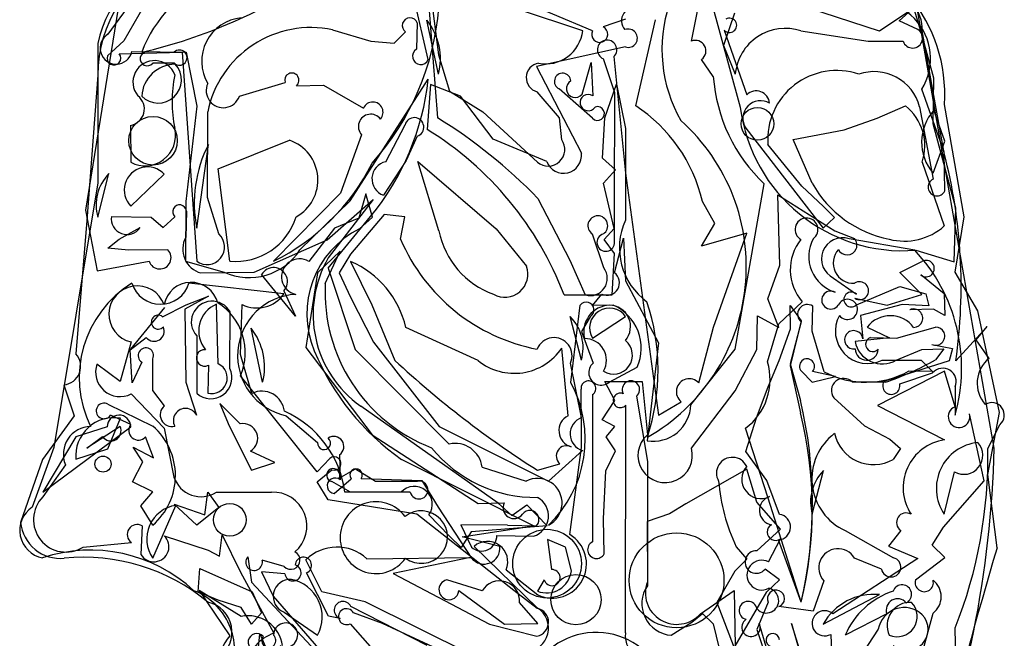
# Model space of a CAD drawing. Extents: x 0 to 0.94, y 0.04 to 2.54.
# Tile 3 of 4: x 0 to 0.94, y 1.45 to 2.04. Entities that reach past the tile are written whole.
import ezdxf

# ---------------------------------------------------------------- set-up
doc = ezdxf.new("R2010")
doc.units = 0

msp = doc.modelspace()

# ---------------------------------------------------------------- linework, layer by layer
at = {"layer": 'Default', "color": 2, "linetype": 'CONTINUOUS'}
for p, q in [((0.651019, 2.0845), (0.686994, 1.953054)), ((0.859797, 2.019973), (0.849667, 2.053711)), ((0.109395, 2.051992), (0.087813, 2.022291)), ((0.640595, 2.015658), (0.647185, 2.047166)), ((0.401028, 1.9844), (0.390051, 2.035499)), ((0.870485, 1.9806), (0.859797, 2.019973)), ((0.110436, 2.005818), (0.161832, 2.00524)), ((0.161832, 2.00524), (0.171869, 1.954053)), ((0.661435, 1.982232), (0.650281, 1.998424)), ((0.317152, 1.864402), (0.391266, 1.979877)), ((0.869761, 1.937357), (0.870485, 1.9806)), ((0.171869, 1.954053), (0.161453, 1.863968)), ((0.816811, 1.942733), (0.843513, 1.954451)), ((0.785486, 1.931768), (0.816811, 1.942733)), ((0.109018, 1.935946), (0.109371, 1.901066)), ((0.737035, 1.922671), (0.785486, 1.931768)), ((0.891327, 1.857519), (0.869761, 1.937357)), ((0.755213, 1.881097), (0.737035, 1.922671)), ((0.192296, 1.894648), (0.25994, 1.9219)), ((0.203118, 1.807315), (0.192296, 1.894648)), ((0.401481, 1.836023), (0.381347, 1.901751)), ((0.381347, 1.901751), (0.455769, 1.838125)), ((0.859345, 1.901149), (0.880327, 1.840674)), ((0.078122, 1.848982), (0.088768, 1.890372)), ((0.109371, 1.859399), (0.141181, 1.889664)), ((0.682268, 1.724133), (0.709745, 1.880508)), ((0.161453, 1.863968), (0.161335, 1.807444)), ((0.269691, 1.817953), (0.317152, 1.864402)), ((0.889665, 1.806721), (0.891327, 1.857519)), ((0.296463, 1.80087), (0.33659, 1.849575)), ((0.455769, 1.838125), (0.484358, 1.802537)), ((0.567689, 1.796454), (0.576306, 1.829044)), ((0.576306, 1.829044), (0.578105, 1.788642)), ((0.85335, 1.817732), (0.889665, 1.806721)), ((0.161335, 1.807444), (0.197893, 1.796898)), ((0.296463, 1.80087), (0.322001, 1.723802)), ((0.578105, 1.788642), (0.609354, 1.729973)), ((0.183167, 1.774315), (0.160723, 1.761928)), ((0.161757, 1.766114), (0.183167, 1.774315)), ((0.547057, 1.765473), (0.555787, 1.776146)), ((0.139548, 1.754769), (0.161757, 1.766114)), ((0.526316, 1.692511), (0.535324, 1.765697)), ((0.566609, 1.765648), (0.547057, 1.765473)), ((0.160723, 1.761928), (0.161442, 1.692741)), ((0.544697, 1.754745), (0.53644, 1.740765)), ((0.53644, 1.740765), (0.547628, 1.710846)), ((0.109713, 1.730847), (0.099377, 1.69335)), ((0.108889, 1.72322), (0.124058, 1.735079)), ((0.609354, 1.729973), (0.598623, 1.637292)), ((0.110577, 1.692024), (0.108889, 1.72322)), ((0.322001, 1.723802), (0.411186, 1.634103)), ((0.640153, 1.671213), (0.682268, 1.724133)), ((0.099377, 1.69335), (0.077387, 1.709922)), ((0.119788, 1.71181), (0.110577, 1.692024)), ((0.130204, 1.68483), (0.130266, 1.714837)), ((0.285953, 1.607954), (0.213534, 1.698907)), ((0.562879, 1.69273), (0.589249, 1.706896)), ((0.880355, 1.703304), (0.816988, 1.670728)), ((0.890594, 1.669508), (0.880355, 1.703304)), ((0.161442, 1.692741), (0.171736, 1.661359)), ((0.109752, 1.681627), (0.14112, 1.649246)), ((0.141314, 1.670326), (0.130204, 1.68483)), ((0.816988, 1.670728), (0.880391, 1.63803)), ((0.917963, 1.599235), (0.904144, 1.662644)), ((0.026041, 1.588562), (0.109382, 1.650572)), ((0.087113, 1.650394), (0.057497, 1.640917)), ((0.14112, 1.649246), (0.150322, 1.602896)), ((0.057497, 1.640917), (0.026041, 1.588562)), ((0.298068, 1.620517), (0.285953, 1.607954)), ((0.285928, 1.59821), (0.299949, 1.609782)), ((0.442292, 1.612372), (0.483942, 1.598979)), ((0.755182, 1.567728), (0.765828, 1.609118)), ((0.296491, 1.581315), (0.285928, 1.59821)), ((0.879677, 1.555577), (0.917963, 1.599235)), ((0.190507, 1.588562), (0.242648, 1.588562)), ((0.380578, 1.567735), (0.296491, 1.581315)), ((0.130204, 1.526061), (0.152008, 1.57605)), ((0.472285, 1.495312), (0.380578, 1.567735)), ((0.83905, 1.552372), (0.827502, 1.537409)), ((0.868859, 1.5383), (0.879677, 1.555577)), ((0.827502, 1.537409), (0.855341, 1.525827)), ((0.880702, 1.52684), (0.868859, 1.5383)), ((0.220246, 1.527292), (0.223835, 1.503417)), ((0.254739, 1.518114), (0.233866, 1.52427)), ((0.290577, 1.494116), (0.275344, 1.524522)), ((0.333119, 1.525463), (0.431298, 1.52662)), ((0.431298, 1.52662), (0.358099, 1.511544)), ((0.855341, 1.525827), (0.77477, 1.473347)), ((0.853057, 1.505439), (0.880702, 1.52684)), ((0.358099, 1.511544), (0.4493, 1.46356)), ((0.223835, 1.503417), (0.309395, 1.411627)), ((0.331555, 1.48472), (0.290577, 1.494116)), ((0.494637, 1.478491), (0.472285, 1.495312)), ((0.431837, 1.434978), (0.331555, 1.48472)), ((0.825851, 1.473216), (0.786431, 1.453144)), ((0.850052, 1.401528), (0.869761, 1.474095)), ((0.4493, 1.46356), (0.494341, 1.452238)), ((0.772746, 1.453901), (0.77537, 1.395257))]:
    msp.add_line(p, q, dxfattribs=at)
at = {"layer": 'Default', "color": 8, "linetype": 'CONTINUOUS'}
for p, q in [((0.133031, 2.068506), (0.102814, 2.015911)), ((0.391363, 1.998214), (0.375054, 2.067748)), ((0.546842, 2.025501), (0.453538, 2.064973)), ((0.391113, 2.057), (0.400048, 1.94318)), ((0.819014, 2.025315), (0.751935, 2.046901)), ((0.849643, 2.045673), (0.819014, 2.025315)), ((0.837692, 2.034942), (0.849643, 2.045673)), ((0.578249, 2.036656), (0.556996, 2.029149)), ((0.587863, 1.954521), (0.606642, 2.03605)), ((0.681637, 2.04217), (0.671151, 2.011579)), ((0.855279, 2.026769), (0.837692, 2.034942)), ((0.300662, 2.026445), (0.337015, 2.015651)), ((0.380947, 2.033094), (0.380195, 2.008134)), ((0.744399, 2.025428), (0.808295, 2.015651)), ((0.102814, 2.015911), (0.087346, 2.00188)), ((0.337015, 2.015651), (0.358863, 2.0138)), ((0.358863, 2.0138), (0.369865, 2.024542)), ((0.808295, 2.015651), (0.841278, 2.015651)), ((0.671151, 2.011579), (0.682268, 1.9844)), ((0.09846, 2.003795), (0.157981, 2.005234)), ((0.157981, 2.005234), (0.171869, 1.807315)), ((0.567982, 1.966773), (0.557272, 1.999073)), ((0.567261, 2.001084), (0.57817, 1.89071)), ((0.537175, 1.965468), (0.545767, 1.995478)), ((0.545767, 1.995478), (0.547206, 1.964042)), ((0.546856, 1.942733), (0.515276, 1.970508)), ((0.567689, 1.86377), (0.567982, 1.966773)), ((0.880677, 1.921094), (0.870532, 1.950297)), ((0.182122, 1.867592), (0.182285, 1.948782)), ((0.869761, 1.890649), (0.880677, 1.921094)), ((0.57817, 1.89071), (0.609354, 1.66148)), ((0.192702, 1.833106), (0.182122, 1.867592)), ((0.495171, 1.866803), (0.52551, 1.808158)), ((0.567871, 1.825771), (0.567689, 1.86377)), ((0.662723, 1.843084), (0.651019, 1.864014)), ((0.650295, 1.821534), (0.662723, 1.843084)), ((0.557678, 1.800893), (0.546856, 1.833007)), ((0.693331, 1.833968), (0.650295, 1.821534)), ((0.66146, 1.744838), (0.693331, 1.833968)), ((0.317692, 1.806966), (0.337887, 1.766015)), ((0.52551, 1.808158), (0.540144, 1.775333)), ((0.109371, 1.72398), (0.141592, 1.763552)), ((0.337887, 1.766015), (0.359557, 1.713404)), ((0.203118, 1.70567), (0.203538, 1.759326)), ((0.647744, 1.691973), (0.66146, 1.744838)), ((0.171869, 1.736648), (0.171869, 1.682313)), ((0.438634, 1.713149), (0.370003, 1.744636)), ((0.523734, 1.661003), (0.517821, 1.72498)), ((0.19379, 1.672557), (0.202612, 1.651383)), ((0.213048, 1.653213), (0.19379, 1.672557)), ((0.609354, 1.66148), (0.630949, 1.674187)), ((0.087733, 1.62973), (0.099725, 1.658626)), ((0.202612, 1.651383), (0.223951, 1.609396)), ((0.05729, 1.619812), (0.087733, 1.62973)), ((0.245927, 1.616818), (0.222853, 1.627519)), ((0.223951, 1.609396), (0.245927, 1.616818)), ((0.494774, 1.609396), (0.51606, 1.615482)), ((0.880178, 1.567728), (0.889906, 1.607859)), ((0.203118, 1.588562), (0.203118, 1.588562)), ((0.521431, 1.5366), (0.504429, 1.543733)), ((0.504429, 1.543733), (0.50817, 1.515244)), ((0.526898, 1.513921), (0.521431, 1.5366)), ((0.233307, 1.513138), (0.244294, 1.490226)), ((0.255365, 1.511277), (0.233307, 1.513138)), ((0.296633, 1.471224), (0.276032, 1.512125)), ((0.442457, 1.495133), (0.408871, 1.505435)), ((0.501185, 1.505634), (0.494774, 1.494811)), ((0.420338, 1.495496), (0.463526, 1.46356)), ((0.244294, 1.490226), (0.30397, 1.421585)), ((0.495252, 1.464245), (0.477734, 1.484122)), ((0.765598, 1.46356), (0.818861, 1.491547)), ((0.390217, 1.443464), (0.317932, 1.480392)), ((0.307827, 1.468974), (0.296633, 1.471224)), ((0.463526, 1.46356), (0.495252, 1.464245)), ((0.81768, 1.458667), (0.786213, 1.411219))]:
    msp.add_line(p, q, dxfattribs=at)
at = {"layer": 'Default', "color": 202, "linetype": 'CONTINUOUS'}
for p, q in [((0.394157, 2.057003), (0.401028, 2.002653)), ((0.537651, 2.025589), (0.475726, 2.046179)), ((0.401028, 2.002653), (0.411364, 1.968374)), ((0.411364, 1.968374), (0.442878, 1.948885)), ((0.51561, 1.942974), (0.494578, 1.967775)), ((0.442878, 1.948885), (0.494774, 1.901066)), ((0.517825, 1.922381), (0.51561, 1.942974)), ((0.171869, 1.838565), (0.182997, 1.917948)), ((0.19237, 1.710088), (0.190551, 1.766632)), ((0.546856, 1.734397), (0.578346, 1.754942)), ((0.182909, 1.708764), (0.182285, 1.682313)), ((0.099196, 1.650774), (0.067706, 1.630229)), ((0.067706, 1.630229), (0.082764, 1.641288)), ((0.307281, 1.536478), (0.307281, 1.536478)), ((0.254767, 1.474877), (0.286448, 1.453144)), ((0.347901, 1.464139), (0.320471, 1.474211)), ((0.317184, 1.463883), (0.345384, 1.431966)), ((0.422314, 1.429768), (0.347901, 1.464139))]:
    msp.add_line(p, q, dxfattribs=at)
at = {"layer": 'Default', "color": 3, "linetype": 'CONTINUOUS'}
for p, q in [((0.097447, 2.046985), (0.066465, 1.855592)), ((0.880178, 1.909809), (0.859345, 2.025366)), ((0.124429, 2.005876), (0.15053, 2.005234)), ((0.150754, 1.994817), (0.130204, 1.994817)), ((0.350977, 1.901559), (0.369359, 1.936412)), ((0.380909, 1.925816), (0.37047, 1.902625)), ((0.37047, 1.902625), (0.348946, 1.869816)), ((0.724325, 1.803414), (0.722532, 1.870309)), ((0.722532, 1.870309), (0.776472, 1.836064)), ((0.295376, 1.827651), (0.339242, 1.86587)), ((0.339242, 1.86587), (0.296569, 1.810539)), ((0.066465, 1.855592), (0.077502, 1.798099)), ((0.091029, 1.849751), (0.128804, 1.848982)), ((0.128804, 1.848982), (0.140206, 1.839379)), ((0.140206, 1.839379), (0.151027, 1.849442)), ((0.162091, 1.85473), (0.161453, 1.829811)), ((0.098512, 1.828157), (0.118422, 1.839222)), ((0.776472, 1.836064), (0.795103, 1.828866)), ((0.087595, 1.819714), (0.098512, 1.828157)), ((0.107197, 1.817732), (0.087595, 1.819714)), ((0.226312, 1.796898), (0.295376, 1.827651)), ((0.144462, 1.818115), (0.107197, 1.817732)), ((0.077502, 1.798099), (0.126746, 1.807315)), ((0.713076, 1.771823), (0.724325, 1.803414)), ((0.838198, 1.796499), (0.85909, 1.806955)), ((0.175826, 1.796187), (0.226312, 1.796898)), ((0.859112, 1.775866), (0.838198, 1.796499)), ((0.880184, 1.77643), (0.858213, 1.794293)), ((0.254492, 1.776525), (0.164557, 1.786481)), ((0.826061, 1.765648), (0.859112, 1.775866)), ((0.880184, 1.77643), (0.880664, 1.756002)), ((0.213534, 1.719017), (0.214995, 1.766322)), ((0.723653, 1.744579), (0.713076, 1.771823)), ((0.795599, 1.772164), (0.826061, 1.765648)), ((0.53644, 1.713564), (0.525794, 1.754954)), ((0.70266, 1.723688), (0.703385, 1.755468)), ((0.703385, 1.755468), (0.723653, 1.744579)), ((0.870034, 1.761856), (0.847651, 1.761331)), ((0.880664, 1.756002), (0.870034, 1.761856)), ((0.807237, 1.744842), (0.828406, 1.734789)), ((0.920815, 1.74545), (0.891244, 1.713104)), ((0.91059, 1.732804), (0.920815, 1.74545)), ((0.828406, 1.734789), (0.795692, 1.731323)), ((0.922725, 1.715314), (0.91059, 1.732804)), ((0.22422, 1.682089), (0.213534, 1.719017)), ((0.682104, 1.684545), (0.70266, 1.723688)), ((0.834598, 1.713564), (0.859055, 1.723547)), ((0.859055, 1.723547), (0.879907, 1.724205)), ((0.879907, 1.724205), (0.872104, 1.714036)), ((0.744918, 1.703017), (0.755182, 1.69273)), ((0.777316, 1.698032), (0.755459, 1.702918)), ((0.568025, 1.675407), (0.558718, 1.693402)), ((0.558718, 1.693402), (0.593899, 1.693324)), ((0.593899, 1.693324), (0.598938, 1.642914)), ((0.755182, 1.69273), (0.777316, 1.698032)), ((0.824626, 1.69273), (0.793299, 1.69273)), ((0.53644, 1.630813), (0.536074, 1.686031)), ((0.546856, 1.681002), (0.546856, 1.541378)), ((0.640659, 1.630282), (0.682104, 1.684545)), ((0.087764, 1.671921), (0.130435, 1.651065)), ((0.555985, 1.656972), (0.568025, 1.675407)), ((0.775552, 1.677912), (0.804597, 1.651503)), ((0.109478, 1.652793), (0.090222, 1.66148)), ((0.457636, 1.57801), (0.327261, 1.670088)), ((0.568004, 1.650664), (0.555985, 1.656972)), ((0.804597, 1.651503), (0.828589, 1.638613)), ((0.921584, 1.630029), (0.932922, 1.65246)), ((0.559855, 1.641095), (0.568004, 1.650664)), ((0.130856, 1.621157), (0.123477, 1.641008)), ((0.568733, 1.6278), (0.559855, 1.641095)), ((0.828589, 1.638613), (0.838774, 1.629911)), ((0.120854, 1.617271), (0.111752, 1.631264)), ((0.111752, 1.631264), (0.130856, 1.621157)), ((0.525346, 1.548372), (0.53644, 1.630813)), ((0.559549, 1.608918), (0.568733, 1.6278)), ((0.838774, 1.629911), (0.831706, 1.619462)), ((0.047456, 1.614528), (0.026041, 1.58404)), ((0.110921, 1.598289), (0.120854, 1.617271)), ((0.557272, 1.563276), (0.559549, 1.608918)), ((0.693137, 1.61041), (0.635266, 1.577589)), ((0.702539, 1.579134), (0.693137, 1.61041)), ((0.130208, 1.588854), (0.110921, 1.598289)), ((0.119016, 1.57547), (0.130208, 1.588854)), ((0.179432, 1.566958), (0.182391, 1.58866)), ((0.182391, 1.58866), (0.192702, 1.573921)), ((0.365587, 1.588562), (0.312344, 1.588562)), ((0.150466, 1.577268), (0.179432, 1.566958)), ((0.171869, 1.557312), (0.150466, 1.577268)), ((0.457636, 1.57801), (0.47064, 1.566542)), ((0.635266, 1.577589), (0.619967, 1.567982)), ((0.725165, 1.553601), (0.702539, 1.579134)), ((0.130204, 1.557312), (0.119016, 1.57547)), ((0.192702, 1.573921), (0.171869, 1.557312)), ((0.47064, 1.566542), (0.484859, 1.576508)), ((0.484859, 1.576508), (0.503888, 1.556668)), ((0.619967, 1.567982), (0.598628, 1.560633)), ((0.411244, 1.547153), (0.391993, 1.567236)), ((0.557969, 1.530174), (0.557272, 1.563276)), ((0.598628, 1.560633), (0.598938, 1.50374)), ((0.120219, 1.55667), (0.119045, 1.529608)), ((0.431869, 1.550904), (0.422397, 1.53608)), ((0.503888, 1.556668), (0.431869, 1.550904)), ((0.702768, 1.533045), (0.725165, 1.553601)), ((0.786446, 1.55218), (0.832189, 1.526481)), ((0.064203, 1.536478), (0.110042, 1.54085)), ((0.141161, 1.547279), (0.182715, 1.533728)), ((0.193446, 1.528066), (0.196124, 1.548096)), ((0.196124, 1.548096), (0.213271, 1.512653)), ((0.422397, 1.53608), (0.411244, 1.547153)), ((0.182715, 1.533728), (0.193446, 1.528066)), ((0.494698, 1.4788), (0.434775, 1.537248)), ((0.820717, 1.515644), (0.795131, 1.526061)), ((0.213271, 1.512653), (0.244913, 1.455087)), ((0.465144, 1.515144), (0.495099, 1.491326)), ((0.724156, 1.505492), (0.710405, 1.515644)), ((0.712024, 1.494313), (0.724156, 1.505492)), ((0.766049, 1.504596), (0.755914, 1.475842)), ((0.649195, 1.473477), (0.681052, 1.49552)), ((0.681052, 1.49552), (0.682268, 1.442727)), ((0.682268, 1.442727), (0.712024, 1.494313)), ((0.7135, 1.484377), (0.702555, 1.458558)), ((0.755914, 1.475842), (0.723498, 1.48019)), ((0.702555, 1.458558), (0.721636, 1.401535)), ((0.765598, 1.369809), (0.735478, 1.464237)), ((0.735478, 1.464237), (0.744207, 1.433288)), ((0.891111, 1.42752), (0.890594, 1.460027))]:
    msp.add_line(p, q, dxfattribs=at)
at = {"layer": 'Default', "color": 132, "linetype": 'CONTINUOUS'}
for p, q in [((0.927631, 1.630114), (0.854602, 2.046994)), ((0.078122, 2.0136), (0.078203, 1.881702)), ((0.078203, 1.881702), (0.036457, 1.630992)), ((0.734227, 1.765513), (0.744766, 1.750784)), ((0.734453, 1.743116), (0.734227, 1.765513)), ((0.744766, 1.750784), (0.734349, 1.708202)), ((0.723693, 1.713375), (0.734453, 1.743116)), ((0.713517, 1.688437), (0.723693, 1.713375)), ((0.734349, 1.708202), (0.744007, 1.663697)), ((0.702333, 1.659074), (0.713517, 1.688437)), ((0.69238, 1.626944), (0.702333, 1.659074)), ((0.036457, 1.630992), (0.01599, 1.574432)), ((0.712108, 1.599472), (0.69238, 1.626944)), ((0.724154, 1.567552), (0.712108, 1.599472)), ((0.744766, 1.484394), (0.723186, 1.543423))]:
    msp.add_line(p, q, dxfattribs=at)
at = {"layer": 'Default', "color": 72, "linetype": 'CONTINUOUS'}
for p, q in [((0.671782, 2.025994), (0.693175, 1.964929)), ((0.578146, 2.010235), (0.494013, 1.991628)), ((0.494013, 1.991628), (0.53644, 1.909624)), ((0.212347, 1.963622), (0.255653, 1.976526)), ((0.266356, 1.97351), (0.292175, 1.973984)), ((0.292175, 1.973984), (0.329948, 1.952421)), ((0.393511, 1.974753), (0.390267, 1.932069)), ((0.421707, 1.963697), (0.393511, 1.974753)), ((0.558574, 1.94322), (0.569676, 1.974929)), ((0.569676, 1.974929), (0.578105, 1.93303)), ((0.880178, 1.910627), (0.85896, 1.970131)), ((0.452666, 1.922857), (0.421707, 1.963697)), ((0.856957, 1.953618), (0.869761, 1.885034)), ((0.556544, 1.904815), (0.558574, 1.94322)), ((0.578105, 1.93303), (0.578105, 1.846038)), ((0.692095, 1.933398), (0.765598, 1.838565)), ((0.328114, 1.927056), (0.308032, 1.871895)), ((0.503564, 1.901768), (0.452666, 1.922857)), ((0.745266, 1.878442), (0.713111, 1.917902)), ((0.568878, 1.893979), (0.556544, 1.904815)), ((0.880868, 1.873999), (0.880178, 1.910627)), ((0.557242, 1.88109), (0.568878, 1.893979)), ((0.567535, 1.838434), (0.557242, 1.88109)), ((0.765798, 1.859141), (0.745266, 1.878442)), ((0.308032, 1.871895), (0.244783, 1.807315)), ((0.332048, 1.871067), (0.325385, 1.84821)), ((0.338458, 1.848915), (0.332048, 1.871067)), ((0.776166, 1.848813), (0.765798, 1.859141)), ((0.325385, 1.84821), (0.302523, 1.838476)), ((0.349398, 1.85154), (0.317697, 1.813838)), ((0.338458, 1.848915), (0.326209, 1.838067)), ((0.369139, 1.849349), (0.349398, 1.85154)), ((0.365057, 1.828245), (0.369139, 1.849349)), ((0.765598, 1.838565), (0.776166, 1.848813)), ((0.302523, 1.838476), (0.278174, 1.807161)), ((0.558096, 1.827732), (0.567535, 1.838434)), ((0.567689, 1.814576), (0.558096, 1.827732)), ((0.852395, 1.817732), (0.790064, 1.828502)), ((0.307853, 1.816851), (0.286467, 1.796241)), ((0.293754, 1.786099), (0.307853, 1.816851)), ((0.317697, 1.813838), (0.306823, 1.796252)), ((0.565595, 1.775313), (0.567689, 1.814576)), ((0.286467, 1.796241), (0.275334, 1.725579)), ((0.306823, 1.796252), (0.317478, 1.773405)), ((0.775407, 1.791409), (0.796991, 1.776225)), ((0.797068, 1.765943), (0.83813, 1.78337)), ((0.83813, 1.78337), (0.862919, 1.77641)), ((0.317478, 1.773405), (0.339265, 1.730742)), ((0.520036, 1.775399), (0.565595, 1.775313)), ((0.862919, 1.77641), (0.865621, 1.764953)), ((0.840495, 1.76639), (0.80104, 1.75592)), ((0.865621, 1.764953), (0.840495, 1.76639)), ((0.80104, 1.75592), (0.803045, 1.7337)), ((0.834961, 1.734397), (0.871852, 1.744961)), ((0.339265, 1.730742), (0.401536, 1.650696)), ((0.810432, 1.735159), (0.834961, 1.734397)), ((0.868478, 1.728414), (0.888116, 1.72475)), ((0.275334, 1.725579), (0.338053, 1.642922)), ((0.888116, 1.72475), (0.884983, 1.713045)), ((0.5366, 1.659279), (0.526023, 1.710745)), ((0.884983, 1.713045), (0.822929, 1.693297)), ((0.838017, 1.691281), (0.869263, 1.701622)), ((0.890594, 1.688238), (0.890594, 1.66148)), ((0.256571, 1.660988), (0.286467, 1.63553)), ((0.338053, 1.642922), (0.438747, 1.577747)), ((0.401536, 1.650696), (0.505191, 1.598979)), ((0.307281, 1.624032), (0.307884, 1.600111)), ((0.505191, 1.598979), (0.537452, 1.627953)), ((0.491143, 1.556575), (0.365982, 1.619435)), ((0.302165, 1.58726), (0.318169, 1.601326)), ((0.327653, 1.601449), (0.385072, 1.599507)), ((0.385072, 1.599507), (0.400729, 1.574505)), ((0.438747, 1.577747), (0.463295, 1.578342)), ((0.400729, 1.574505), (0.432277, 1.526061)), ((0.466383, 1.557312), (0.422165, 1.557559)), ((0.422165, 1.557559), (0.432277, 1.536478)), ((0.423421, 1.546395), (0.491143, 1.556575)), ((0.466383, 1.557312), (0.494011, 1.556829)), ((0.459249, 1.537159), (0.423421, 1.546395)), ((0.456292, 1.547656), (0.491069, 1.546895)), ((0.713855, 1.522537), (0.725001, 1.54435)), ((0.683037, 1.536881), (0.693308, 1.525062)), ((0.693308, 1.525062), (0.681772, 1.513676)), ((0.681772, 1.513676), (0.664815, 1.484052)), ((0.174223, 1.495576), (0.203118, 1.45261)), ((0.213916, 1.470866), (0.174223, 1.495576)), ((0.664815, 1.484052), (0.693453, 1.409025)), ((0.714152, 1.433576), (0.704968, 1.464475)), ((0.223951, 1.373785), (0.231652, 1.454242)), ((0.231652, 1.454242), (0.246235, 1.42122))]:
    msp.add_line(p, q, dxfattribs=at)
at = {"layer": 'Default', "color": 6, "linetype": 'CONTINUOUS'}
for p, q in [((0.078122, 1.983558), (0.067706, 1.845959)), ((0.899072, 1.849479), (0.880377, 1.955659)), ((0.890594, 1.797081), (0.899072, 1.849479)), ((0.067706, 1.845959), (0.05729, 1.719619)), ((0.265616, 1.755231), (0.233395, 1.794803)), ((0.91197, 1.760214), (0.890594, 1.797081)), ((0.254437, 1.77923), (0.265616, 1.755231)), ((0.723622, 1.748148), (0.745524, 1.768906)), ((0.755182, 1.741055), (0.755709, 1.764766)), ((0.932457, 1.663979), (0.91197, 1.760214)), ((0.712806, 1.711876), (0.723622, 1.748148)), ((0.744766, 1.749781), (0.734349, 1.710143)), ((0.234367, 1.69273), (0.22339, 1.743829)), ((0.766594, 1.702583), (0.755182, 1.741055)), ((0.734349, 1.710143), (0.744026, 1.675479)), ((0.82129, 1.713564), (0.858322, 1.713564)), ((0.858322, 1.713564), (0.869279, 1.702793)), ((0.869279, 1.702793), (0.846518, 1.703147)), ((0.046103, 1.690188), (0.055802, 1.660982)), ((0.578105, 1.455196), (0.57864, 1.67099)), ((0.588521, 1.679404), (0.598938, 1.617515)), ((0.055802, 1.660982), (0.025708, 1.619367)), ((0.921429, 1.605339), (0.932457, 1.663979)), ((0.713517, 1.582741), (0.691947, 1.649137)), ((0.025708, 1.619367), (0.004992, 1.559951)), ((0.598938, 1.617515), (0.598938, 1.499943)), ((0.306846, 1.601689), (0.322443, 1.610691)), ((0.322443, 1.610691), (0.341167, 1.598979)), ((0.930267, 1.535983), (0.921429, 1.605339)), ((0.317697, 1.588562), (0.299859, 1.59858)), ((0.341167, 1.598979), (0.381196, 1.599019)), ((0.374254, 1.588562), (0.317697, 1.588562)), ((0.744766, 1.484394), (0.713517, 1.582741)), ((0.173398, 1.494124), (0.174775, 1.516414)), ((0.174775, 1.516414), (0.22432, 1.494298)), ((0.192209, 1.486425), (0.173398, 1.494124)), ((0.22432, 1.494298), (0.233266, 1.474443)), ((0.21413, 1.479368), (0.192209, 1.486425)), ((0.223951, 1.46356), (0.21413, 1.479368)), ((0.233266, 1.474443), (0.223951, 1.46356)), ((0.621499, 1.453037), (0.641104, 1.465314)), ((0.641104, 1.465314), (0.651194, 1.473759)), ((0.651194, 1.473759), (0.661138, 1.463782)), ((0.661138, 1.463782), (0.682268, 1.380226))]:
    msp.add_line(p, q, dxfattribs=at)
at = {"layer": 'Default', "color": 8, "linetype": 'CONTINUOUS'}
for centre, radius in [((0.703215, 1.937386), 0.015487), ((0.130484, 1.921407), 0.022982)]:
    msp.add_circle(centre, radius, dxfattribs=at)
at = {"layer": 'Default', "color": 3, "linetype": 'CONTINUOUS'}
msp.add_circle((0.083099, 1.615145), 0.007604, dxfattribs=at)
at = {"layer": 'Default', "color": 2, "linetype": 'CONTINUOUS'}
for centre, radius in [((0.203227, 1.562376), 0.015481), ((0.503872, 1.520853), 0.032542), ((0.626595, 1.505046), 0.044925)]:
    msp.add_circle(centre, radius, dxfattribs=at)
at = {"layer": 'Default', "color": 6, "linetype": 'CONTINUOUS'}
msp.add_circle((0.531232, 1.486751), 0.023769, dxfattribs=at)
for centre, radius, start, end in [((0.735717, 1.965566), 0.144999, 356.082132, 442.73837), ((0.203018, 1.983266), 0.124896, 114.832036, 179.866055), ((0.74977, 1.837407), 0.010823, 305.225713, 600.913244), ((0.780487, 1.799038), 0.046156, 141.215493, 220.755718), ((0.78742, 1.811949), 0.035533, 152.118468, 252.855428), ((0.244708, 1.788085), 0.013156, 317.693112, 509.297274), ((0.772743, 1.770529), 0.008568, 60.62955, 325.274157), ((0.750582, 1.757022), 0.009287, 56.493611, 231.227289), ((0.788508, 1.761675), 0.009584, 217.477301, 515.513536), ((0.807721, 1.741032), 0.030637, 151.090066, 296.288522), ((0.177671, 1.707279), 0.058533, 345.607463, 398.639916), ((0.044351, 1.707696), 0.017595, 275.713747, 402.66238), ((0.657644, 1.69538), 0.057577, 306.568065, 376.649409), ((0.806036, 1.776596), 0.083867, 241.9466, 298.861625), ((0.583312, 1.685793), 0.008243, 309.192193, 568.818351), ((0.573433, 1.675479), 0.006875, 67.264456, 319.234822), ((0.332787, 1.578343), 0.422555, 347.153764, 373.289854), ((0.30134, 1.604657), 0.006255, 331.668317, 616.29634), ((0.382512, 1.590613), 0.008509, 193.945204, 458.900135), ((0.042629, 1.563655), 0.037819, 185.620148, 275.691742), ((6.704031, -0.162247), 6.018333, 163.609869, 167.508985), ((0.064678, 1.342439), 0.184493, 50.304309, 95.691742), ((0.623784, 1.483015), 0.030065, 145.733659, 265.640244), ((0.176429, 1.456142), 0.028902, 303.960806, 437.843886), ((0.602224, 1.452787), 0.024239, 174.296178, 305.51733)]:
    msp.add_arc(centre, radius, start, end, dxfattribs=at)
at = {"layer": 'Default', "color": 132, "linetype": 'CONTINUOUS'}
for centre, radius, start, end in [((0.188344, 1.989702), 0.112783, 104.24723, 167.766629), ((0.379754, 1.572502), 0.375495, 346.429373, 374.055851), ((-0.081543, 1.65577), 1.009499, 338.754142, 358.543722), ((0.030556, 1.5524), 0.026412, 123.47001, 259.593304), ((0.722456, 1.555536), 0.012135, 273.451083, 441.955644), ((0.071, 1.388947), 0.14472, 47.268794, 108.205903), ((0.147022, 1.438589), 0.060848, 338.506067, 428.62301)]:
    msp.add_arc(centre, radius, start, end, dxfattribs=at)
at = {"layer": 'Default', "color": 202, "linetype": 'CONTINUOUS'}
for centre, radius, start, end in [((0.238467, 1.960402), 0.126865, 67.897594, 159.305401), ((0.007081, 2.489985), 0.497681, 283.088921, 304.114073), ((0.50248, 2.029568), 0.035395, 259.050996, 353.546276), ((0.497954, 1.981175), 0.013818, 99.148799, 255.85834), ((0.50488, 1.913259), 0.015836, 230.34645, 395.174415), ((0.291741, 1.862233), 0.122186, 152.871779, 191.169161), ((0.20159, 1.741191), 0.027733, 113.455592, 219.666983), ((0.562985, 1.744081), 0.018813, 35.262491, 210.979984), ((0.179407, 1.715733), 0.0078, 83.852285, 296.678311), ((0.185935, 1.696706), 0.014848, 255.772175, 424.315633), ((0.090689, 1.646534), 0.009505, 213.504288, 386.490862), ((0.260433, 1.489911), 0.016066, 85.808749, 249.349974), ((0.254515, 1.470357), 0.036278, 331.674488, 438.725099), ((0.847918, 1.462313), 0.021839, 86.744275, 204.824071), ((0.835533, 1.470734), 0.019098, 247.083583, 404.484764), ((0.31379, 1.47065), 0.007571, 28.058585, 296.640916)]:
    msp.add_arc(centre, radius, start, end, dxfattribs=at)
at = {"layer": 'Default', "color": 3, "linetype": 'CONTINUOUS'}
for centre, radius, start, end in [((0.820951, 2.02668), 0.038416, 358.040777, 441.03789), ((0.155577, 2.000132), 0.007177, 227.774978, 494.690132), ((0.125061, 1.999169), 0.006737, 95.386415, 319.763262), ((0.378085, 1.93433), 0.008971, 288.352412, 526.581622), ((0.394867, 1.783843), 0.501392, 351.889276, 374.550468), ((0.354464, 1.885399), 0.016532, 102.17877, 250.500437), ((0.155571, 1.854153), 0.006546, 5.056021, 226.034528), ((0.105936, 1.847635), 0.015056, 171.91768, 326.029233), ((0.182037, 1.818726), 0.023379, 151.696266, 254.594019), ((0.788282, 1.822557), 0.009291, 206.273056, 402.77164), ((0.136897, 1.810593), 0.010668, 197.898815, 404.837115), ((0.388711, 1.757096), 0.106519, 149.885695, 234.768101), ((0.794329, 1.805627), 0.019261, 138.284533, 272.728902), ((0.86311, 1.800315), 0.007761, 230.886239, 481.193601), ((0.165837, 1.696968), 0.105243, 121.729557, 206.071716), ((0.137523, 1.794895), 0.028313, 197.287359, 342.712641), ((0.800065, 1.779391), 0.008496, 238.282822, 484.559827), ((0.228909, 1.794009), 0.030986, 243.317026, 325.649577), ((0.495404, 1.725073), 0.042619, 344.332249, 404.515513), ((0.829176, 1.728189), 0.027544, 36.663733, 142.801102), ((0.85121, 1.753363), 0.008727, 270.396444, 474.06549), ((0.821422, 1.736195), 0.026188, 190.722828, 300.206914), ((0.750234, 1.707748), 0.007116, 317.249269, 581.671161), ((0.735694, 1.954462), 0.276428, 288.766953, 299.569221), ((0.941553, 1.691775), 0.030143, 128.6543, 221.843676), ((0.543041, 1.686895), 0.00702, 302.916357, 547.070118), ((0.784845, 1.684818), 0.011579, 43.105264, 216.616275), ((0.233582, 1.662752), 0.021484, 6.645501, 115.831913), ((0.084043, 1.665535), 0.007391, 59.767721, 326.718999), ((0.925304, 1.661555), 0.011864, 309.949644, 481.541503), ((0.215126, 1.575595), 0.09808, 7.597398, 66.062084), ((0.116607, 1.647054), 0.009152, 141.160062, 318.652883), ((0.071796, 1.624438), 0.026281, 91.07456, 202.154155), ((0.089677, 1.604289), 0.062043, 310.784439, 408.933011), ((0.615813, 1.623434), 0.025773, 130.901181, 375.409417), ((0.808717, 1.601227), 0.053867, 126.903202, 245.579189), ((0.813209, 1.652311), 0.037698, 192.265861, 299.382833), ((0.482373, 1.622267), 0.439279, 338.32552, 361.012404), ((0.378094, 1.577037), 0.017007, 324.810236, 497.341609), ((0.047929, 1.562512), 0.030702, 135.475116, 302.009642), ((0.115438, 1.548563), 0.009412, 59.469977, 235.023751), ((0.131323, 1.536917), 0.014288, 210.763481, 406.486618), ((0.447348, 1.522608), 0.019298, 337.24678, 490.657073), ((0.508916, 1.520541), 0.032318, 244.68814, 419.445493), ((0.550632, 1.53401), 0.008279, 117.135566, 332.401526), ((0.702122, 1.522386), 0.010679, 86.535203, 320.856713), ((0.779465, 1.516853), 0.018172, 30.446199, 222.415644), ((0.829796, 1.517523), 0.009272, 191.692418, 435.038843), ((0.626824, 1.493189), 0.029816, 159.275502, 318.615427), ((0.720803, 1.487785), 0.008059, 289.53753, 565.015494), ((0.48305, 1.45984), 0.022252, 273.314293, 418.436967), ((0.550395, 1.387393), 0.068362, 30.199853, 163.479557), ((0.261695, 1.412112), 0.046135, 111.330098, 215.102834)]:
    msp.add_arc(centre, radius, start, end, dxfattribs=at)
at = {"layer": 'Default', "color": 72, "linetype": 'CONTINUOUS'}
for centre, radius, start, end in [((0.812367, 1.999175), 0.054905, 328.06271, 479.62809), ((0.151919, 2.067483), 0.250234, 318.042061, 355.371725), ((0.586917, 2.035045), 0.012469, 68.394216, 222.364848), ((0.748026, 2.0077), 0.13524, 161.505633, 209.797857), ((0.217683, 1.996766), 0.041111, 95.119911, 210.85106), ((0.676746, 2.030661), 0.006814, 223.236948, 479.915774), ((0.580781, 2.018516), 0.00869, 252.353584, 470.734035), ((0.778197, 1.922616), 0.065256, 71.226806, 184.14243), ((0.262056, 1.978751), 0.006779, 309.36444, 559.155614), ((0.813786, 1.942194), 0.044657, 14.822407, 109.067204), ((0.197048, 1.968856), 0.016171, 155.02716, 341.111554), ((0.702117, 1.955913), 0.012698, 5.096638, 134.761911), ((0.338774, 1.948384), 0.009705, 318.580133, 515.416618), ((0.706257, 1.942509), 0.016839, 59.654179, 212.75446), ((0.336767, 1.93489), 0.011672, 37.301804, 222.154872), ((0.224238, 1.662468), 0.316623, 20.896095, 58.37388), ((0.507019, 1.801975), 0.185677, 299.672582, 408.246625), ((0.519544, 1.907614), 0.017015, 200.094721, 366.78581), ((0.153433, 1.992232), 0.20625, 296.289648, 333.492938), ((0.873295, 1.877483), 0.008336, 115.078738, 335.292665), ((0.366353, 1.757385), 0.090117, 116.452921, 202.81004), ((0.635647, 1.819929), 0.063188, 155.594406, 234.057378), ((0.783888, 1.8095), 0.01998, 71.994786, 244.883623), ((0.527778, 1.897797), 0.176962, 203.143446, 259.181511), ((0.733347, 1.705833), 0.163383, 344.248316, 403.226733), ((0.26934, 1.792563), 0.017063, 58.821762, 257.96444), ((0.451405, 1.777854), 0.157867, 177.00622, 248.85693), ((0.268706, 1.717828), 0.05812, 92.883661, 257.948363), ((0.792175, 1.771048), 0.007071, 47.071032, 313.783184), ((0.405239, 1.704134), 0.203837, 341.852577, 378.487714), ((0.872047, 1.736304), 0.00866, 245.659268, 451.288321), ((0.794457, 1.732925), 0.008623, 5.155505, 279.600116), ((0.510514, 1.717889), 0.017076, 335.26867, 519.098838), ((0.812611, 1.728637), 0.006877, 108.470334, 317.432359), ((0.504885, 1.815647), 0.240402, 202.81004, 234.704392), ((0.80679, 1.724444), 0.010895, 180.113929, 357.581904), ((0.878822, 1.693167), 0.012762, 337.280351, 498.508362), ((0.83008, 1.689351), 0.008168, 151.112211, 373.664292), ((0.542294, 1.643759), 0.016531, 110.145919, 252.970674), ((0.292567, 1.635014), 0.006122, 175.163902, 410.814112), ((0.301736, 1.631812), 0.009553, 305.47599, 483.705702), ((0.493377, 1.711025), 0.127475, 219.109149, 270.646566), ((0.679479, 1.606525), 0.015041, 25.644044, 209.938143), ((0.322866, 1.604848), 0.005871, 324.619287, 576.869284), ((0.706736, 1.600855), 0.018329, 138.356143, 296.052556), ((0.302932, 1.594617), 0.007397, 47.973278, 264.051675), ((0.852028, 1.615289), 0.186296, 185.010575, 204.890288), ((0.472383, 1.573757), 0.01018, 153.231303, 323.43301), ((0.485182, 1.566019), 0.02001, 287.109909, 421.221648), ((0.718868, 1.571257), 0.013752, 107.268278, 259.965135), ((0.487509, 1.562537), 0.008653, 318.719148, 503.43301), ((0.720322, 1.550768), 0.007943, 118.993325, 306.09276), ((0.441892, 1.547206), 0.014406, 228.12813, 361.792757), ((0.444078, 1.535704), 0.01524, 219.250647, 365.478564), ((0.707418, 1.509988), 0.014103, 62.84497, 297.613158), ((0.711566, 1.485925), 0.011811, 222.510064, 438.329483), ((0.694405, 1.476548), 0.008569, 9.37327, 258.415802), ((0.220581, 1.438466), 0.033079, 8.273039, 101.622644), ((0.697121, 1.46062), 0.008743, 120.491577, 386.164106), ((0.256175, 1.453252), 0.011447, 241.367118, 540.828829), ((0.229741, 1.429157), 0.03548, 138.621058, 242.820911), ((0.228818, 1.446549), 0.008188, 42.851169, 233.523765), ((0.240212, 1.448135), 0.006702, 143.539621, 407.620699)]:
    msp.add_arc(centre, radius, start, end, dxfattribs=at)
at = {"layer": 'Default', "color": 8, "linetype": 'CONTINUOUS'}
for centre, radius, start, end in [((0.374057, 2.030566), 0.007339, 20.147154, 235.164654), ((0.280067, 1.928788), 0.099805, 78.09126, 168.44389), ((0.553752, 2.022224), 0.007647, 154.625581, 424.897096), ((0.729595, 1.980289), 0.047505, 71.841823, 175.034963), ((0.85029, 2.018677), 0.009506, 198.562541, 418.341618), ((0.560757, 2.007578), 0.009191, 315.044137, 607.720171), ((0.38422, 2.00142), 0.007829, 120.94177, 335.826302), ((0.093462, 1.999594), 0.006529, 159.505579, 400.047328), ((0.135398, 1.979009), 0.021958, 224.688664, 402.461543), ((0.151716, 1.961858), 0.031974, 90.213881, 176.936325), ((0.518648, 1.977555), 0.007813, 3.844169, 244.43074), ((0.530626, 1.970767), 0.008424, 119.769076, 321.027178), ((0.542924, 1.95756), 0.007768, 56.552871, 327.281457), ((0.551655, 1.947191), 0.00655, 222.88363, 469.583562), ((0.507065, 1.830852), 0.147724, 12.972447, 56.841739), ((0.90346, 1.920043), 0.044716, 137.423033, 221.096822), ((0.137031, 1.51819), 0.499795, 44.227694, 58.247495), ((0.551988, 1.840883), 0.009401, 304.198561, 596.908942), ((0.181662, 1.820714), 0.016596, 233.836354, 408.305742), ((0.559538, 1.825056), 0.008364, 105.714862, 364.898282), ((0.282813, 1.724578), 0.089467, 12.955552, 67.054851), ((0.544654, 1.791033), 0.016335, 253.97316, 397.127538), ((0.186368, 1.749852), 0.01961, 28.889545, 222.325134), ((0.563933, 1.740343), 0.025322, 92.170535, 194.515516), ((0.5627, 1.745367), 0.020283, 319.420304, 449.226217), ((0.539805, 1.713629), 0.020371, 329.03104, 451.087176), ((0.566842, 1.718267), 0.017894, 237.668544, 410.994947), ((0.472772, 1.755583), 0.054462, 231.183523, 325.810649), ((0.992814, 2.396775), 0.93167, 227.179786, 237.685519), ((0.185319, 1.696901), 0.019842, 227.324469, 386.22869), ((0.63864, 1.683747), 0.01227, 42.099675, 231.184451), ((0.53113, 1.64685), 0.015969, 117.592359, 254.082307), ((0.093572, 1.622749), 0.036401, 80.267885, 184.62758), ((0.215718, 1.639515), 0.013957, 300.74367, 461.030188), ((0.91643, 1.59208), 0.043672, 95.807808, 213.890763), ((0.898854, 1.623375), 0.017911, 240.027656, 402.73097), ((0.522316, 1.62288), 0.009688, 62.756249, 229.782131), ((0.341823, 1.545466), 0.03403, 36.170273, 325.235191), ((0.384679, 1.545991), 0.024884, 233.216603, 488.188861), ((0.272967, 1.51926), 0.007765, 293.250088, 537.206322), ((0.263061, 1.512192), 0.00775, 186.778147, 433.900281), ((0.503387, 1.516887), 0.023697, 248.687103, 352.808437), ((0.508587, 1.507597), 0.007658, 194.85161, 453.125193), ((0.410904, 1.496196), 0.00946, 102.411249, 355.758455), ((0.458838, 1.485601), 0.018953, 355.525214, 509.803493), ((0.310493, 1.476795), 0.008263, 25.80049, 251.175585), ((0.813515, 1.437043), 0.054765, 84.397804, 151.040067), ((0.842237, 1.454343), 0.024935, 46.679509, 170.01302), ((0.844984, 1.45857), 0.019995, 229.127464, 404.093953)]:
    msp.add_arc(centre, radius, start, end, dxfattribs=at)
at = {"layer": 'Default', "color": 2, "linetype": 'CONTINUOUS'}
for centre, radius, start, end in [((0.344331, 1.99895), 0.058533, 345.607463, 398.639916), ((0.095565, 2.009166), 0.015244, 120.565481, 347.313416), ((0.644503, 2.006516), 0.009943, 305.527556, 473.144606), ((0.131876, 1.976878), 0.020414, 20.178916, 219.60231), ((0.275719, 1.958522), 0.127243, 168.486351, 191.560889), ((0.147068, 2.005723), 0.245562, 320.51493, 353.958431), ((0.816143, 1.993371), 0.155108, 184.118532, 226.689103), ((0.106622, 1.951427), 0.015666, 278.797662, 412.554825), ((0.841057, 1.972535), 0.15529, 187.206516, 274.540123), ((0.813612, 1.916567), 0.048262, 341.369904, 411.716415), ((0.123028, 1.926418), 0.028796, 241.688245, 373.25717), ((0.246836, 1.884221), 0.039892, 298.928887, 430.822981), ((0.12516, 1.874654), 0.021954, 43.13521, 224.014997), ((0.119158, 1.860492), 0.042619, 135.484487, 195.667751), ((0.849101, 1.933698), 0.10762, 209.260079, 258.744883), ((0.208574, 1.867406), 0.060338, 264.812284, 342.544502), ((0.84234, 1.883916), 0.057558, 255.672014, 311.298769), ((0.480531, 1.851883), 0.080626, 191.34477, 250.11597), ((0.221481, 1.849405), 0.057562, 245.808255, 326.879066), ((0.463859, 1.795054), 0.021822, 240.486074, 380.053496), ((0.560643, 1.786942), 0.011837, 245.782712, 413.47223), ((0.115615, 1.757098), 0.026907, 19.703766, 257.329277), ((0.166648, 1.761028), 0.026211, 15.219756, 168.688101), ((0.161999, 1.720659), 0.055938, 337.116276, 417.638351), ((0.54107, 1.761128), 0.007341, 299.607041, 501.510349), ((0.548847, 1.725065), 0.044299, 335.785903, 426.36226), ((0.135468, 1.749579), 0.006602, 51.828184, 316.796393), ((0.131566, 1.74105), 0.009593, 218.496204, 384.706466), ((0.123698, 1.717924), 0.007257, 334.826315, 597.392366), ((0.099201, 1.702216), 0.023135, 160.54336, 297.133818), ((0.555223, 1.701763), 0.011841, 129.903271, 310.282669), ((0.427739, 1.638664), 0.112325, 313.593257, 388.645196), ((0.148325, 1.661779), 0.011054, 129.365715, 284.198844), ((0.60441, 1.67259), 0.035769, 260.689242, 357.794104), ((0.098248, 1.650417), 0.011135, 0.795863, 180.11674), ((0.161309, 1.656366), 0.011561, 25.585568, 207.306615), ((0.894278, 1.659974), 0.010221, 111.127329, 375.14237), ((0.416837, 1.609064), 0.025669, 7.405973, 102.716344), ((0.887043, 1.592746), 0.045769, 98.356306, 213.310949), ((0.302211, 1.61571), 0.006346, 249.112637, 490.757591), ((0.796218, 1.579238), 0.042619, 135.484487, 195.667751), ((0.175965, 1.61129), 0.026982, 198.123803, 302.612694), ((0.494728, 1.578227), 0.023387, 296.57648, 477.462532), ((0.244192, 1.556537), 0.032062, 310.336569, 452.761455), ((0.15676, 1.544227), 0.032176, 98.493833, 214.374236), ((0.844111, 1.55987), 0.009046, 58.8332, 235.976057), ((0.260972, 1.524281), 0.008768, 224.69536, 423.051308), ((0.304727, 1.494549), 0.041974, 47.43554, 134.430824), ((0.226272, 1.522247), 0.007859, 140.064209, 374.911737), ((0.861323, 1.502957), 0.00863, 163.288485, 374.591252), ((0.857785, 1.48958), 0.019576, 307.720466, 412.600215), ((0.855479, 1.42351), 0.075139, 108.391949, 156.772579), ((0.840263, 1.491792), 0.009012, 296.7934, 520.429547), ((0.836027, 1.476835), 0.0108, 39.798725, 199.574883), ((0.491896, 1.465394), 0.013381, 280.52978, 438.179451), ((0.766931, 1.464335), 0.011945, 48.980551, 299.132994), ((0.717727, 1.448391), 0.006345, 2.025889, 254.664949)]:
    msp.add_arc(centre, radius, start, end, dxfattribs=at)

doc.saveas('drawing.dxf')
